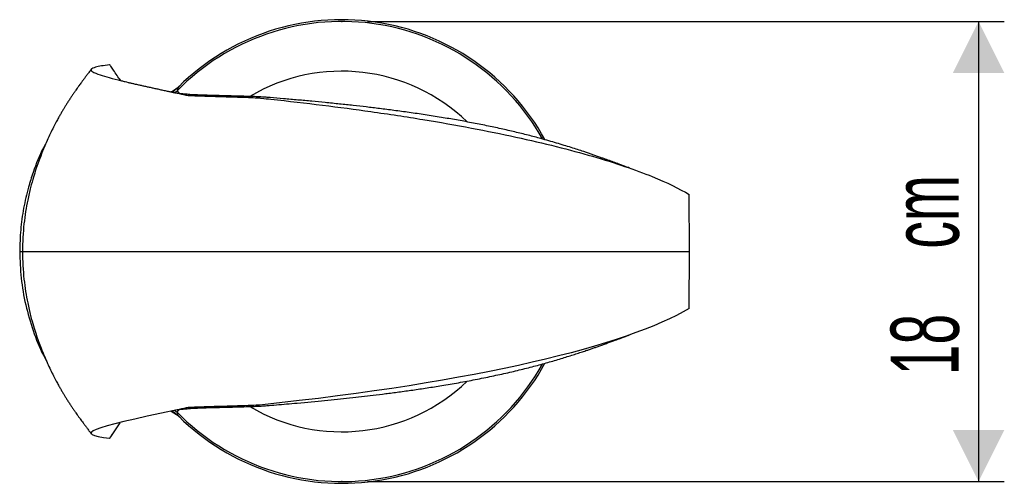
# Model space of a CAD drawing. Header units: millimetres. Extents: x 93 to 195, y 33 to 180.
# Tile 1 of 6: x 93 to 131, y 33 to 51. Entities that reach past the tile are written whole.
import ezdxf

# ---------------------------------------------------------------- set-up
doc = ezdxf.new("R2010")
doc.units = ezdxf.units.MM
doc.header["$PDSIZE"] = -1
doc.layers.add('FORMAT', color=7, linetype='Continuous')
doc.styles.add('SLDTEXTSTYLE0', font='TXT', dxfattribs={"width": 0.605})
doc.dimstyles.new('SLDDIMSTYLE0', dxfattribs={"dimtxt": 2.568319, "dimasz": 2, "dimexe": 0, "dimexo": 0.0625, "dimgap": 0.64208, "dimtad": 1, "dimdec": 0, "dimlfac": 10, "dimrnd": 1e-09, "dimzin": 12, "dimdsep": 46, "dimtxsty": 'SLDTEXTSTYLE0', "dimsah": 1, "dimcen": 0.09, "dimadec": 0, "dimazin": 3, "dimtfac": 1, "dimtofl": 0, "dimtmove": 0, "dimatfit": 3, "dimfxl": 0, "dimfrac": 2, "dimtolj": 1, "dimtzin": 12, "dimarcsym": 0})

# ---------------------------------------------------------------- blocks, each defined once
blk = doc.blocks.new('_D_2')
at = {"layer": 'FORMAT'}
for p, q in [((106.59, 51.287), (131.298, 51.287)), ((130.308, 51.287), (130.308, 33.424)), ((106.59, 33.424), (131.298, 33.424))]:
    blk.add_line(p, q, dxfattribs=at)
for points in [[(130.308, 51.287), (129.308, 49.287), (131.308, 49.287)], [(130.308, 33.424), (131.308, 35.424), (129.308, 35.424)]]:
    blk.add_solid(points, dxfattribs=at)
at = {"layer": 'FORMAT', "char_height": 2.6458, "attachment_point": 1, "rotation": 90, "style": 'SLDTEXTSTYLE0'}
for s, insert in [('cm', (126.897, 42.466)), ('18', (126.897, 37.554))]:
    blk.add_mtext(s, dxfattribs=dict(at, insert=insert))

msp = doc.modelspace()

# ---------------------------------------------------------------- linework, layer by layer
at = {"color": 8, "linetype": 'Continuous', "lineweight": 25}
for p, q in [((99.1087, 48.522), (99.212, 48.5977)), ((99.212, 48.5977), (99.2855, 48.4892)), ((119.0857, 42.3555), (119.0861, 42.3555)), ((99.1087, 36.1891), (99.212, 36.1134)), ((99.212, 36.1134), (99.2856, 36.2221))]:
    msp.add_line(p, q, dxfattribs=at)
at = {"color": 7, "linetype": 'Continuous', "lineweight": 25}
for p, q in [((116.7617, 45.5954), (116.7196, 45.6106)), ((119.0832, 40.1462), (119.0829, 40.1455)), ((116.7154, 39.0989), (116.7617, 39.1156)), ((96.7381, 35.3194), (97.0045, 35.7003)), ((96.5897, 35.1069), (96.5895, 35.1068))]:
    msp.add_line(p, q, dxfattribs=at)
at = {"color": 7, "linetype": 'Continuous', "lineweight": 25, "flags": 128}
msp.add_lwpolyline([(98.9776, 36.1596), (99.1874, 36.028), (99.2988, 35.9291), (99.2988, 35.9291), (99.2988, 35.9291)], dxfattribs=at)
at = {"color": 8, "linetype": 'Continuous', "lineweight": 25}
for radius, start, end in [(8.9312, 29.31104, 135.65983), (7, 46.04154, 120.67021), (8.9312, 224.34017, 330.69631), (7, 239.33066, 313.96365)]:
    msp.add_arc((105.5997, 42.3555), radius, start, end, dxfattribs=at)
at = {"color": 7, "linetype": 'Continuous', "lineweight": 25}
for start, end in [(28.8491, 134.68151), (225.31849, 331.15822)]:
    msp.add_arc((105.5997, 42.3555), 9, start, end, dxfattribs=at)
for points, knots in [([(95.879, 49.4328), (95.8482, 49.3924), (95.789, 49.3147), (95.7045, 49.2025), (95.6282, 49.1), (95.56, 49.0075), (95.5003, 48.9257), (95.4492, 48.855), (95.406, 48.7948), (95.3712, 48.7458), (95.3322, 48.6907), (95.2843, 48.6226), (95.2244, 48.5365), (95.1597, 48.4424), (95.0905, 48.3401), (95.0171, 48.2293), (94.9445, 48.117), (94.8749, 48.0065), (94.8115, 47.9032), (94.7452, 47.7922), (94.6752, 47.6713), (94.5956, 47.5287), (94.5062, 47.3633), (94.4023, 47.1631), (94.2842, 46.9236), (94.154, 46.6429), (94.0145, 46.319), (93.8692, 45.9505), (93.741, 45.5875), (93.6314, 45.2447), (93.5177, 44.8379), (93.4136, 44.3843), (93.327, 43.9054), (93.2631, 43.4252), (93.2179, 42.9027), (93.2114, 42.5395), (93.2081, 42.3555)], [0, 0, 0, 0, 0.0650418, 0.1249737, 0.1797492, 0.2293271, 0.2736713, 0.3120994, 0.3454241, 0.3736915, 0.3991387, 0.4344321, 0.4658316, 0.4933941, 0.5172029, 0.5373885, 0.5541669, 0.5647418, 0.5738776, 0.581986, 0.589648, 0.598082, 0.6098413, 0.6258651, 0.6465192, 0.6720061, 0.702466, 0.73801, 0.7787346, 0.8087433, 0.8410656, 0.8765315, 0.9056442, 0.9365106, 0.9678374, 1, 1, 1, 1]), ([(96.5895, 49.6043), (96.3507, 49.5741), (96.0282, 49.5206), (95.8386, 49.4318), (95.8928, 49.3345), (96.2234, 49.197), (96.694, 49.0704), (97.0973, 48.9726), (97.1783, 48.9532), (97.304, 48.9235), (97.422, 48.896), (97.5558, 48.8652), (97.6959, 48.8333), (97.8419, 48.8004), (97.957, 48.7747), (98.0758, 48.7483), (98.1732, 48.7267), (98.2949, 48.6999), (98.423, 48.6718), (98.5519, 48.6437), (98.6887, 48.6139), (98.8143, 48.5867), (98.9477, 48.5578), (99.0758, 48.5302), (99.16, 48.5121), (99.3162, 48.4785), (99.4312, 48.4538), (99.5497, 48.4284), (99.5546, 48.4273), (99.6146, 48.4148), (99.8912, 48.4023), (100.4579, 48.3843), (100.6857, 48.3778), (101.1221, 48.3657), (101.7187, 48.3492), (102.1676, 48.3324), (102.3563, 48.3196), (102.389, 48.3169), (102.4299, 48.3127), (102.455, 48.31), (102.6033, 48.2947), (104.1086, 48.136), (106.2637, 47.8676), (108.7823, 47.482), (110.6578, 47.1505), (112.3822, 46.7999), (114.4786, 46.3095), (116.2464, 45.7938), (117.9351, 45.1665), (118.6931, 44.7986), (119.0829, 44.5656)], [0.00087556, 0.00087556, 0.00087556, 0.00087556, 0.06301496, 0.11088717, 0.15883079, 0.20690787, 0.27467182, 0.27467182, 0.2830187, 0.28910996, 0.29503844, 0.30086686, 0.30819789, 0.31403166, 0.31997018, 0.32299833, 0.32921159, 0.33241239, 0.33861742, 0.34580199, 0.34944056, 0.35706137, 0.36310961, 0.36841405, 0.37574082, 0.37574082, 0.39227723, 0.3928817, 0.39300646, 0.39300646, 0.40143064, 0.40143064, 0.40500472, 0.40571506, 0.40941313, 0.41585293, 0.41662536, 0.41763938, 0.41763938, 0.41932194, 0.41932194, 0.42750032, 0.52004523, 0.57363452, 0.62767049, 0.68209944, 0.73686767, 0.84720717, 0.90267103, 0.99862232, 0.99862232, 0.99862232, 0.99862232]), ([(97.0183, 48.9911), (96.9249, 49.1246), (96.8315, 49.2582), (96.7381, 49.3917), (96.7023, 49.4429), (96.6665, 49.494), (96.6308, 49.5452), (96.6219, 49.558), (96.613, 49.5707), (96.6041, 49.5835), (96.6018, 49.5867), (96.5996, 49.5899), (96.5973, 49.5932), (96.5962, 49.5949), (96.595, 49.5965), (96.5938, 49.5982), (96.5932, 49.5991), (96.5925, 49.6), (96.5919, 49.6009), (96.5911, 49.602), (96.5903, 49.6031), (96.5896, 49.6043), (96.5895, 49.6043), (96.5895, 49.6043), (96.5895, 49.6043)], [0, 0, 0, 0, 0.004888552, 0.004888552, 0.004888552, 0.0067613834, 0.0067613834, 0.0067613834, 0.0072277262, 0.0072277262, 0.0072277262, 0.0073461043, 0.0073461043, 0.0073461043, 0.0074079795, 0.0074079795, 0.0074079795, 0.0074409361, 0.0074409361, 0.0074409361, 0.0074816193, 0.0074816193, 0.0074816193, 0.0074816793, 0.0074816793, 0.0074816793, 0.0074816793]), ([(99.2988, 48.782), (99.2988, 48.782), (99.2401, 48.7232), (99.1396, 48.6367), (99.0245, 48.5735), (98.9823, 48.5504)], [0, 0, 0, 0, 0.0000161, 0.6333388, 1, 1, 1, 1]), ([(98.9992, 48.5467), (99.0125, 48.5533), (99.1153, 48.6041), (99.1987, 48.6847), (99.2713, 48.7549)], [0, 0, 0, 0, 0.1299713, 1, 1, 1, 1]), ([(99.2713, 48.7549), (99.2665, 48.7501), (99.2616, 48.7417), (99.2517, 48.7205), (99.2467, 48.7074), (99.2317, 48.6651), (99.2219, 48.6323), (99.212, 48.5977)], [0, 0, 0, 0, 0.25, 0.25, 0.5, 0.5, 1, 1, 1, 1]), ([(116.7196, 45.6106), (116.6993, 45.6179), (116.6501, 45.6355), (116.5765, 45.6633), (116.5007, 45.6917), (116.4364, 45.7156), (116.3837, 45.735), (116.3231, 45.7574), (116.2428, 45.7871), (116.1415, 45.8244), (116.0347, 45.8637), (115.9274, 45.9029), (115.8174, 45.9428), (115.6953, 45.9869), (115.5631, 46.0341), (115.4212, 46.0842), (115.2769, 46.1343), (115.1334, 46.1833), (114.958, 46.2423), (114.7446, 46.3126), (114.4898, 46.3946), (114.2175, 46.4797), (113.9337, 46.5657), (113.6326, 46.6534), (113.2679, 46.7553), (112.8321, 46.8705), (112.3171, 46.9976), (111.7785, 47.1213), (111.2163, 47.2411), (110.6378, 47.3554), (110.0515, 47.4628), (109.4487, 47.5653), (108.8362, 47.662), (108.2206, 47.7521), (107.6316, 47.8326), (107.0737, 47.9039), (106.5554, 47.9662), (106.0521, 48.0231), (105.5182, 48.0804), (104.9809, 48.1351), (104.4403, 48.1873), (103.9013, 48.237), (103.3457, 48.2856), (102.9658, 48.317), (102.7444, 48.335), (102.6621, 48.3415), (102.5795, 48.3484), (102.4659, 48.3561), (102.2754, 48.3648), (102.0268, 48.3738), (101.7295, 48.383), (101.4016, 48.3919), (101.0332, 48.4014), (100.6529, 48.4113), (100.3105, 48.4211), (100.039, 48.43), (99.8437, 48.4387), (99.7206, 48.4447), (99.6295, 48.4546), (99.5472, 48.4633), (99.4651, 48.4712), (99.3716, 48.4795), (99.3022, 48.4867), (99.2472, 48.4937), (99.2299, 48.4972), (99.2202, 48.4991)], [0, 0, 0, 0, 0.0052872, 0.0128227, 0.0191369, 0.0243747, 0.0286825, 0.0323185, 0.0413618, 0.0515191, 0.0615523, 0.072461, 0.0831824, 0.0933003, 0.106679, 0.1187546, 0.1295881, 0.1405347, 0.1520657, 0.1704262, 0.1903918, 0.2121569, 0.2354164, 0.2587399, 0.2820562, 0.3178111, 0.3537545, 0.3900018, 0.4266587, 0.4636882, 0.4999253, 0.5350906, 0.5729951, 0.6095569, 0.6447328, 0.6784543, 0.7106287, 0.7417731, 0.7727327, 0.8035496, 0.8305741, 0.8575254, 0.884184, 0.909714, 0.9137904, 0.9178334, 0.9221283, 0.9271443, 0.9327858, 0.9389952, 0.9442316, 0.9497311, 0.9553523, 0.9609047, 0.9659095, 0.9699451, 0.9725025, 0.9742413, 0.9752511, 0.976302, 0.9784318, 0.9812051, 0.9858514, 0.9920989, 1, 1, 1, 1]), ([(94.1269, 46.5753), (94.0915, 46.5127), (93.8852, 46.1479), (93.6636, 45.5666), (93.4108, 44.779), (93.2416, 44.0351), (93.1221, 43.1989), (93.1072, 42.6365), (93.0997, 42.3555)], [0, 0, 0, 0, 0.0492174, 0.2866781, 0.4231852, 0.615323, 0.807861, 1, 1, 1, 1]), ([(119.0857, 42.3555), (119.0857, 42.7045), (119.0855, 43.0534), (119.0851, 43.4023), (119.0847, 43.7513), (119.084, 44.1002), (119.0832, 44.4491), (119.0831, 44.4879), (119.083, 44.5268), (119.0829, 44.5656), (119.0829, 44.5656), (119.0829, 44.5656), (119.0829, 44.5656)], [0, 0, 0, 0, 0.01046802, 0.01046802, 0.01046802, 0.020935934, 0.020935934, 0.020935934, 0.022100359, 0.022100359, 0.022100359, 0.022100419, 0.022100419, 0.022100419, 0.022100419]), ([(93.0997, 42.3555), (93.1086, 42.3555), (95.2159, 42.3555), (99.4773, 42.3555), (99.6793, 42.3555), (100.0873, 42.3555), (100.987, 42.3555), (101.9185, 42.3555), (102.4076, 42.3555), (111.4506, 42.3555), (116.9989, 42.3555), (119.0857, 42.3555)], [0.00103143, 0.00103143, 0.00103143, 0.00103143, 0.46968779, 0.48498054, 0.48498054, 0.49226947, 0.49591393, 0.4995584, 0.50684733, 0.50684733, 0.99889888, 0.99889888, 0.99889888, 0.99889888]), ([(93.0997, 42.3555), (93.1114, 42.0084), (93.1348, 41.3129), (93.315, 40.2823), (93.6086, 39.2822), (93.8851, 38.5635), (94.0912, 38.1988), (94.1265, 38.1364)], [0, 0, 0, 0, 0.2375475, 0.4758519, 0.713398, 0.9509436, 1, 1, 1, 1]), ([(93.2081, 42.3555), (93.2114, 42.1716), (93.2179, 41.8084), (93.2631, 41.2859), (93.327, 40.8057), (93.4138, 40.3254), (93.5186, 39.8696), (93.633, 39.4607), (93.7294, 39.1603), (93.8285, 38.875), (93.936, 38.5895), (94.051, 38.3059), (94.1726, 38.0278), (94.2905, 37.7747), (94.4023, 37.548), (94.5062, 37.3478), (94.5956, 37.1824), (94.6752, 37.0398), (94.7452, 36.9189), (94.8115, 36.8079), (94.8749, 36.7046), (94.9445, 36.5941), (95.0171, 36.4818), (95.0905, 36.371), (95.1597, 36.2687), (95.2244, 36.1745), (95.2843, 36.0885), (95.3325, 36.02), (95.3718, 35.9643), (95.4075, 35.9142), (95.4518, 35.8524), (95.504, 35.7803), (95.5641, 35.6979), (95.632, 35.606), (95.7073, 35.5048), (95.7905, 35.3944), (95.8487, 35.318), (95.879, 35.2783)], [0, 0, 0, 0, 0.0321625, 0.0634892, 0.0943556, 0.1234683, 0.1592036, 0.1917516, 0.221957, 0.2498435, 0.2753778, 0.3053045, 0.3313132, 0.3534822, 0.3741362, 0.39016, 0.4019193, 0.4103532, 0.4180152, 0.4261236, 0.4352594, 0.4458343, 0.4626127, 0.4827982, 0.506607, 0.5341694, 0.5655689, 0.6008621, 0.6267879, 0.6556988, 0.6898659, 0.7293224, 0.7740415, 0.8230542, 0.8770784, 0.9360751, 1, 1, 1, 1]), ([(119.0829, 40.1455), (119.0829, 40.1455), (119.0829, 40.1455), (119.0829, 40.1455), (119.0833, 40.2788), (119.0836, 40.4122), (119.0838, 40.5455), (119.0844, 40.7999), (119.0848, 41.0543), (119.0851, 41.3087), (119.0855, 41.6577), (119.0857, 42.0066), (119.0857, 42.3555)], [-0.00000006, -0.00000006, -0.00000006, -0.00000006, 0, 0, 0, 0.004, 0.004, 0.004, 0.01163234, 0.01163234, 0.01163234, 0.022100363, 0.022100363, 0.022100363, 0.022100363]), ([(119.0829, 40.1455), (116.6711, 38.7038), (110.8002, 37.2634), (102.2823, 36.3832), (101.8049, 36.3641), (100.8896, 36.339), (100.0065, 36.3142), (99.6114, 36.2959), (99.4366, 36.2585), (95.7857, 35.4749), (95.1613, 35.2872), (96.5895, 35.1068)], [0.001104, 0.001104, 0.001104, 0.001104, 0.49311477, 0.49311477, 0.5004037, 0.50404817, 0.50769263, 0.51498156, 0.51498156, 0.5302743, 0.9988581, 0.9988581, 0.9988581, 0.9988581]), ([(99.2202, 36.212), (99.2282, 36.2136), (99.243, 36.2165), (99.2843, 36.2222), (99.3411, 36.2286), (99.4187, 36.2358), (99.5125, 36.2444), (99.5919, 36.2524), (99.6581, 36.2599), (99.746, 36.2677), (99.9068, 36.2755), (100.1746, 36.286), (100.5412, 36.2968), (100.9591, 36.3078), (101.3652, 36.3182), (101.7255, 36.328), (102.0235, 36.3371), (102.2761, 36.3463), (102.4732, 36.3553), (102.5917, 36.3637), (102.7752, 36.3787), (103.0633, 36.4019), (103.4584, 36.4353), (104.1139, 36.4929), (104.9518, 36.5721), (105.7625, 36.6561), (106.3717, 36.7239), (106.8224, 36.7766), (107.3077, 36.8367), (107.8195, 36.9037), (108.3563, 36.9784), (108.9127, 37.061), (109.5071, 37.1553), (110.1351, 37.2628), (110.7867, 37.3839), (111.4263, 37.5132), (112.0437, 37.6491), (112.6328, 37.7898), (113.194, 37.9349), (113.7299, 38.0843), (114.144, 38.2083), (114.4603, 38.3072), (114.6781, 38.377), (114.8806, 38.4432), (115.0573, 38.5021), (115.2095, 38.5537), (115.3466, 38.6009), (115.4817, 38.6482), (115.6197, 38.6972), (115.766, 38.7496), (115.9166, 38.8042), (116.0628, 38.8577), (116.1798, 38.9007), (116.2625, 38.9313), (116.3158, 38.9509), (116.368, 38.9703), (116.4282, 38.9924), (116.4975, 39.0181), (116.574, 39.0469), (116.6473, 39.0746), (116.696, 39.092), (116.7154, 39.0989)], [0, 0, 0, 0, 0.0066428, 0.0121516, 0.0165518, 0.0203702, 0.0230833, 0.0241456, 0.0250315, 0.0260933, 0.0278461, 0.0319426, 0.0375253, 0.043509, 0.0496429, 0.0556569, 0.0613609, 0.0666931, 0.0730376, 0.0785878, 0.0832746, 0.1019724, 0.1213554, 0.141353, 0.1953909, 0.2498037, 0.2777642, 0.3061621, 0.3357848, 0.3666141, 0.3985897, 0.431667, 0.465818, 0.5051, 0.5457081, 0.5869299, 0.6276773, 0.6680739, 0.7082754, 0.7484514, 0.7886941, 0.8073472, 0.8245639, 0.8404543, 0.8551248, 0.8658618, 0.8759606, 0.886602, 0.8986227, 0.9119878, 0.9266617, 0.9417898, 0.955228, 0.9605839, 0.9656055, 0.9703099, 0.9756796, 0.9809506, 0.9873233, 0.9949473, 1, 1, 1, 1]), ([(98.9993, 36.1643), (99.0126, 36.1577), (99.1154, 36.1069), (99.1987, 36.0264), (99.2713, 35.9562)], [0, 0, 0, 0, 0.1295726, 1, 1, 1, 1]), ([(99.2713, 35.9562), (99.2665, 35.9609), (99.2616, 35.9694), (99.2517, 35.9906), (99.2467, 36.0036), (99.2317, 36.046), (99.2219, 36.0788), (99.212, 36.1134)], [0, 0, 0, 0, 0.25, 0.25, 0.5, 0.5, 1, 1, 1, 1]), ([(96.5884, 35.1049), (96.6116, 35.1381), (96.6597, 35.2069), (96.7078, 35.2756), (96.7327, 35.3113)], [0, 0, 0, 0, 0.4817167, 1, 1, 1, 1])]:
    msp.add_open_spline(points, degree=3, knots=knots, dxfattribs=at)
for points in [[(96.5895, 49.6043), (96.5898, 49.6043), (96.5899, 49.6042), (96.5898, 49.6041)], [(119.0829, 44.5656), (119.0836, 44.5652), (119.0837, 44.5648), (119.0833, 44.5644)]]:
    msp.add_open_spline(points, degree=3, dxfattribs=at)
at = {"color": 8, "linetype": 'Continuous', "lineweight": 25}
msp.add_open_spline([(96.5895, 35.1068), (96.5895, 35.1068), (96.5895, 35.1068), (96.5896, 35.1068), (96.5903, 35.1079), (96.5911, 35.109), (96.5919, 35.1101), (96.5925, 35.111), (96.5932, 35.1119), (96.5938, 35.1128), (96.595, 35.1145), (96.5962, 35.1162), (96.5973, 35.1179), (96.5996, 35.1211), (96.6018, 35.1244), (96.6041, 35.1276), (96.613, 35.1404), (96.6219, 35.1531), (96.6308, 35.1659), (96.6665, 35.217), (96.7023, 35.2682), (96.7381, 35.3194)], degree=3, knots=[-0.00000006, -0.00000006, -0.00000006, -0.00000006, 0, 0, 0, 0.0000406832, 0.0000406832, 0.0000406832, 0.0000736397, 0.0000736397, 0.0000736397, 0.0001355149, 0.0001355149, 0.0001355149, 0.0002538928, 0.0002538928, 0.0002538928, 0.0007202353, 0.0007202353, 0.0007202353, 0.0025930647, 0.0025930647, 0.0025930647, 0.0025930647], dxfattribs=at)
at = {"layer": 'FORMAT'}
for p in [(105.5997, 51.2867), (105.5997, 33.4243)]:
    msp.add_point(p, dxfattribs=at)

# ---------------------------------------------------------------- dimensions: what is measured, and where the dimension line sits
dim = msp.add_linear_dim(base=(130.3076, 33.4243), p1=(105.5997, 51.2867), p2=(105.5997, 33.4243), angle=90, text='<> cm', dimstyle='SLDDIMSTYLE0', dxfattribs=at)
dim.commit()
dim.dimension.update_dxf_attribs({"geometry": '_D_2', "text_midpoint": (130.3076, 42.3555), "dimtype": 160})

doc.saveas('drawing.dxf')
